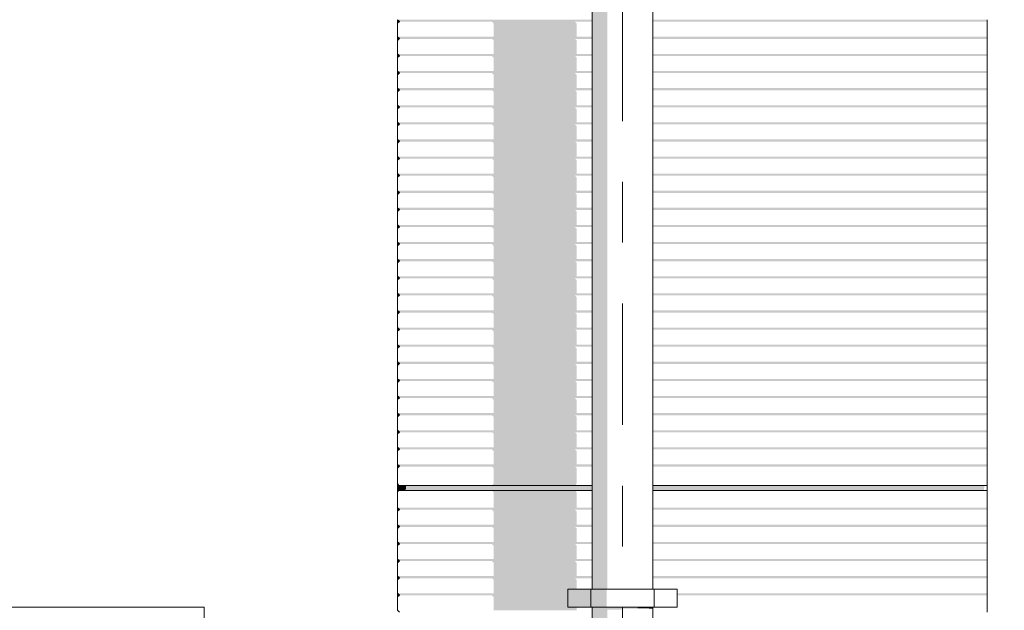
# Model space of a CAD drawing. Header units: metres. Extents: x -4 to 112, y -27 to 26.
# Tile 57 of 167: x 16.759 to 18.379, y 1.995 to 2.967. Entities that reach past the tile are written whole.
import ezdxf
from ezdxf.enums import TextEntityAlignment as Align

# ---------------------------------------------------------------- set-up
doc = ezdxf.new("R2010")
doc.units = ezdxf.units.M
doc.header["$MEASUREMENT"] = 0
doc.linetypes.add('Raster', pattern=[0.4, 0.2, -0.1, 0, -0.1])
for name, color, linetype in [('10 Fassade', 7, 'Continuous'), ('20 Decke', 7, 'Continuous'), ('30 Dachentwässerung', 7, 'Continuous'), ('90 Achsraster', 7, 'Continuous'), ('94 Genehmigungsplanung Bemaßung', 7, 'Continuous')]:
    doc.layers.add(name, color=color, linetype=linetype)
doc.styles.add('ERSTELLTER_STIL_1', font='arial.ttf')
doc.styles.add('ERSTELLTER_STIL_2', font='arial.ttf')
doc.dimstyles.new('ERSTELLTER_STIL__1', dxfattribs={"dimtxt": 0.25, "dimasz": 0.19, "dimexe": 0.18, "dimexo": 0.1, "dimgap": 0, "dimtad": 1, "dimtih": 1, "dimtoh": 1, "dimzin": 0, "dimdsep": 46, "dimtxsty": 'ERSTELLTER_STIL_2', "dimblk": 'ARROWHEAD_6', "dimblk1": 'ARROWHEAD_6', "dimblk2": 'ARROWHEAD_6', "dimcen": 0.09, "dimclrd": 7, "dimclre": 7, "dimclrt": 7, "dimazin": 0, "dimtfac": 1, "dimtdec": 4, "dimtmove": 0, "dimatfit": 3, "dimfxl": 1, "dimtolj": 1, "dimtzin": 0, "dimarcsym": 0})

# ---------------------------------------------------------------- blocks, each defined once
blk = doc.blocks.new('Standard-Rastermarker[3]_1', base_point=(17.7511, 10))
at = {"layer": '90 Achsraster', "color": 14, "linetype": 'Raster', "lineweight": 18, "true_color": 0xa80000}
blk.add_line((17.7511, 9), (17.7511, -1), dxfattribs=at)
at = {"layer": '90 Achsraster', "color": 14, "lineweight": 18, "true_color": 0xa80000, "style": 'ERSTELLTER_STIL_1'}
for tag, p in [('AC_MarkerText_1_0', (17.7511, 10.5)), ('AC_MarkerText_1_1', (17.7511, -2.2))]:
    blk.add_attdef(tag, text='', height=0.3, rotation=360, dxfattribs=at).set_placement(p, align=Align.TOP_CENTER)
blk = doc.blocks.new('*D23', base_point=(27236.1321, 0))
at = {"layer": '94 Genehmigungsplanung Bemaßung', "color": 7, "linetype": 'Continuous', "lineweight": 13}
for p, q in [((2.3419, 8.7509), (2.3419, 9.1259)), ((17.3411, 8.7509), (17.3411, 9.1259)), ((2.4419, 9.0384), (2.2419, 8.8384)), ((17.2411, 8.8384), (17.4411, 9.0384)), ((2.1919, 8.9384), (2.3419, 8.9384)), ((2.3419, 8.9384), (17.3411, 8.9384)), ((17.3411, 8.9384), (17.4911, 8.9384))]:
    blk.add_line(p, q, dxfattribs=at)
at = {"layer": '94 Genehmigungsplanung Bemaßung', "color": 7, "lineweight": 13, "insert": (9.4125, 8.9884), "char_height": 0.25, "attachment_point": 7, "style": 'ERSTELLTER_STIL_2'}
blk.add_mtext('\\A1;{\\pql;\\fArial|b0|i0|c0|p0;\\W1.000000;15,00}', dxfattribs=at)
blk = doc.blocks.new('ARROWHEAD_6')
at = {"color": 0, "linetype": 'Continuous', "lineweight": 0}
for p, q in [((-0.5, -0.5), (0.5, 0.5)), ((0, 0), (-1, 0))]:
    blk.add_line(p, q, dxfattribs=at)
blk = doc.blocks.new('*D25', base_point=(27236.1321, 0))
at = {"layer": '94 Genehmigungsplanung Bemaßung', "color": 7, "linetype": 'Continuous', "lineweight": 13}
for p, q in [((17.3411, 8.7509), (17.3411, 9.1259)), ((17.7511, 8.7509), (17.7511, 9.1259)), ((17.4411, 9.0384), (17.2411, 8.8384)), ((17.8511, 9.0384), (17.6511, 8.8384)), ((17.1911, 8.9384), (17.3411, 8.9384)), ((17.3411, 8.9384), (17.7511, 8.9384))]:
    blk.add_line(p, q, dxfattribs=at)
at = {"layer": '94 Genehmigungsplanung Bemaßung', "color": 7, "lineweight": 13, "insert": (16.8597, 8.9884), "char_height": 0.25, "attachment_point": 7, "style": 'ERSTELLTER_STIL_2'}
blk.add_mtext('\\A1;{\\pql;\\fArial|b0|i0|c0|p0;\\W1.000000;41}', dxfattribs=at)
blk = doc.blocks.new('*D38', base_point=(27236.1321, 0))
at = {"layer": '94 Genehmigungsplanung Bemaßung', "color": 7, "linetype": 'Continuous', "lineweight": 13}
for p, q in [((17.3411, 9.2531), (17.3411, 9.6281)), ((58.1625, 9.2531), (58.1625, 9.6281)), ((17.4411, 9.5406), (17.2411, 9.3406)), ((58.0625, 9.3406), (58.2625, 9.5406)), ((17.1911, 9.4406), (17.3411, 9.4406)), ((17.3411, 9.4406), (58.1625, 9.4406)), ((58.1625, 9.4406), (58.3125, 9.4406))]:
    blk.add_line(p, q, dxfattribs=at)
at = {"layer": '94 Genehmigungsplanung Bemaßung', "color": 7, "lineweight": 13, "insert": (37.3228, 9.4906), "char_height": 0.25, "attachment_point": 7, "style": 'ERSTELLTER_STIL_2'}
blk.add_mtext('\\A1;{\\pql;\\fArial|b0|i0|c0|p0;\\W1.000000;40,82}', dxfattribs=at)

msp = doc.modelspace()

# ---------------------------------------------------------------- hatches: boundary and pattern name
at = {"layer": '10 Fassade', "linetype": 'Continuous', "lineweight": 0, "true_color": 0x000000}
for points in [[(17.7011, 2.9669), (17.3811, 2.9669), (17.3841, 2.9639), (17.7011, 2.9639)], [(17.3811, 2.9609), (17.3841, 2.9639), (17.3811, 2.9669)], [(17.8011, 2.9669), (17.8011, 2.9639), (18.3511, 2.9639), (18.3511, 2.9669)], [(17.3841, 2.9639), (17.3836, 2.9634), (17.5363, 2.9634), (17.5388, 2.9609), (17.6754, 2.9609), (17.6729, 2.9634), (17.7011, 2.9634), (17.7011, 2.9639)], [(17.5388, 2.9387), (17.6754, 2.9387), (17.6754, 2.9609), (17.5388, 2.9609)], [(17.8011, 2.9634), (18.3486, 2.9634), (18.3511, 2.9639), (17.8011, 2.9639)], [(17.3811, 2.9387), (17.3841, 2.9357), (17.7011, 2.9357), (17.7011, 2.9387)], [(17.3811, 2.9387), (17.3811, 2.9327), (17.3841, 2.9357)], [(17.3841, 2.9357), (17.3836, 2.9352), (17.5363, 2.9352), (17.5388, 2.9327), (17.6754, 2.9327), (17.6729, 2.9352), (17.7011, 2.9352), (17.7011, 2.9357)], [(17.5388, 2.9106), (17.6754, 2.9106), (17.6754, 2.9327), (17.5388, 2.9327)], [(17.8011, 2.9387), (17.8011, 2.9357), (18.3511, 2.9357), (18.3511, 2.9387)], [(17.8011, 2.9352), (18.3486, 2.9352), (18.3511, 2.9357), (17.8011, 2.9357)], [(17.7011, 2.9106), (17.3811, 2.9106), (17.3841, 2.9076), (17.7011, 2.9076)], [(17.3811, 2.9046), (17.3841, 2.9076), (17.3811, 2.9106)], [(17.3841, 2.9076), (17.3836, 2.9071), (17.5363, 2.9071), (17.5388, 2.9046), (17.6754, 2.9046), (17.6729, 2.9071), (17.7011, 2.9071), (17.7011, 2.9076)], [(17.5388, 2.8824), (17.6754, 2.8824), (17.6754, 2.9046), (17.5388, 2.9046)], [(17.8011, 2.9106), (17.8011, 2.9076), (18.3511, 2.9076), (18.3511, 2.9106)], [(17.8011, 2.9076), (17.8011, 2.9071), (18.3486, 2.9071), (18.3511, 2.9076)], [(17.7011, 2.8824), (17.3811, 2.8824), (17.3841, 2.8794), (17.7011, 2.8794)], [(17.3811, 2.8764), (17.3841, 2.8794), (17.3811, 2.8824)], [(17.3841, 2.8794), (17.3836, 2.8789), (17.5363, 2.8789), (17.5388, 2.8764), (17.6754, 2.8764), (17.6729, 2.8789), (17.7011, 2.8789), (17.7011, 2.8794)], [(17.5388, 2.8764), (17.5388, 2.8543), (17.6754, 2.8543), (17.6754, 2.8764)], [(17.8011, 2.8824), (17.8011, 2.8794), (18.3511, 2.8794), (18.3511, 2.8824)], [(17.8011, 2.8794), (17.8011, 2.8789), (18.3486, 2.8789), (18.3511, 2.8794)], [(17.3811, 2.8543), (17.3841, 2.8513), (17.7011, 2.8513), (17.7011, 2.8543)], [(17.3811, 2.8543), (17.3811, 2.8483), (17.3841, 2.8513)], [(17.3841, 2.8513), (17.3836, 2.8508), (17.5363, 2.8508), (17.5388, 2.8483), (17.6754, 2.8483), (17.6729, 2.8508), (17.7011, 2.8508), (17.7011, 2.8513)], [(17.8011, 2.8513), (18.3511, 2.8513), (18.3511, 2.8543), (17.8011, 2.8543)], [(17.8011, 2.8508), (18.3486, 2.8508), (18.3511, 2.8513), (17.8011, 2.8513)], [(17.6754, 2.8483), (17.5388, 2.8483), (17.5388, 2.8261), (17.6754, 2.8261)], [(17.3811, 2.8261), (17.3841, 2.8231), (17.7011, 2.8231), (17.7011, 2.8261)], [(17.3811, 2.8261), (17.3811, 2.8201), (17.3841, 2.8231)], [(17.3841, 2.8231), (17.3836, 2.8226), (17.5363, 2.8226), (17.5388, 2.8201), (17.6754, 2.8201), (17.6729, 2.8226), (17.7011, 2.8226), (17.7011, 2.8231)], [(17.5388, 2.8201), (17.5388, 2.798), (17.6754, 2.798), (17.6754, 2.8201)], [(18.3511, 2.8261), (17.8011, 2.8261), (17.8011, 2.8231), (18.3511, 2.8231)], [(17.8011, 2.8231), (17.8011, 2.8226), (18.3486, 2.8226), (18.3511, 2.8231)], [(17.7011, 2.798), (17.3811, 2.798), (17.3841, 2.795), (17.7011, 2.795)], [(17.3811, 2.792), (17.3841, 2.795), (17.3811, 2.798)], [(17.3841, 2.795), (17.3836, 2.7945), (17.5363, 2.7945), (17.5388, 2.792), (17.6754, 2.792), (17.6729, 2.7945), (17.7011, 2.7945), (17.7011, 2.795)], [(17.6754, 2.792), (17.5388, 2.792), (17.5388, 2.7699), (17.6754, 2.7699)], [(17.8011, 2.798), (17.8011, 2.795), (18.3511, 2.795), (18.3511, 2.798)], [(17.8011, 2.7945), (18.3486, 2.7945), (18.3511, 2.795), (17.8011, 2.795)], [(17.7011, 2.7699), (17.3811, 2.7699), (17.3841, 2.7669), (17.7011, 2.7669)], [(17.3811, 2.7639), (17.3841, 2.7669), (17.3811, 2.7699)], [(17.3841, 2.7669), (17.3836, 2.7663), (17.5363, 2.7663), (17.5388, 2.7639), (17.6754, 2.7639), (17.6729, 2.7663), (17.7011, 2.7663), (17.7011, 2.7669)], [(17.5388, 2.7639), (17.5388, 2.7417), (17.6754, 2.7417), (17.6754, 2.7639)], [(17.8011, 2.7699), (17.8011, 2.7669), (18.3511, 2.7669), (18.3511, 2.7699)], [(17.8011, 2.7663), (18.3486, 2.7663), (18.3511, 2.7669), (17.8011, 2.7669)], [(17.7011, 2.7417), (17.3811, 2.7417), (17.3841, 2.7387), (17.7011, 2.7387)], [(17.3811, 2.7417), (17.3811, 2.7357), (17.3841, 2.7387)], [(17.3841, 2.7387), (17.3836, 2.7382), (17.5363, 2.7382), (17.5388, 2.7357), (17.6754, 2.7357), (17.6729, 2.7382), (17.7011, 2.7382), (17.7011, 2.7387)], [(17.8011, 2.7417), (17.8011, 2.7387), (18.3511, 2.7387), (18.3511, 2.7417)], [(17.8011, 2.7382), (18.3486, 2.7382), (18.3511, 2.7387), (17.8011, 2.7387)], [(17.6754, 2.7357), (17.5388, 2.7357), (17.5388, 2.7136), (17.6754, 2.7136)], [(17.7011, 2.7136), (17.3811, 2.7136), (17.3841, 2.7106), (17.7011, 2.7106)], [(17.3811, 2.7076), (17.3841, 2.7106), (17.3811, 2.7136)], [(17.3841, 2.7106), (17.3836, 2.7101), (17.5363, 2.7101), (17.5388, 2.7076), (17.6754, 2.7076), (17.6729, 2.7101), (17.7011, 2.7101), (17.7011, 2.7106)], [(17.5388, 2.6854), (17.6754, 2.6854), (17.6754, 2.7076), (17.5388, 2.7076)], [(17.8011, 2.7136), (17.8011, 2.7106), (18.3511, 2.7106), (18.3511, 2.7136)], [(17.8011, 2.7101), (18.3486, 2.7101), (18.3511, 2.7106), (17.8011, 2.7106)], [(17.7011, 2.6854), (17.3811, 2.6854), (17.3841, 2.6824), (17.7011, 2.6824)], [(17.3811, 2.6794), (17.3841, 2.6824), (17.3811, 2.6854)], [(17.3841, 2.6824), (17.3836, 2.6819), (17.5363, 2.6819), (17.5388, 2.6794), (17.6754, 2.6794), (17.6729, 2.6819), (17.7011, 2.6819), (17.7011, 2.6824)], [(17.5388, 2.6794), (17.5388, 2.6573), (17.6754, 2.6573), (17.6754, 2.6794)], [(17.8011, 2.6854), (17.8011, 2.6824), (18.3511, 2.6824), (18.3511, 2.6854)], [(17.8011, 2.6819), (18.3486, 2.6819), (18.3511, 2.6824), (17.8011, 2.6824)], [(17.7011, 2.6573), (17.3811, 2.6573), (17.3841, 2.6543), (17.7011, 2.6543)], [(17.3811, 2.6513), (17.3841, 2.6543), (17.3811, 2.6573)], [(18.3511, 2.6573), (17.8011, 2.6573), (17.8011, 2.6543), (18.3511, 2.6543)], [(17.3841, 2.6543), (17.3836, 2.6538), (17.5363, 2.6538), (17.5388, 2.6513), (17.6754, 2.6513), (17.6729, 2.6538), (17.7011, 2.6538), (17.7011, 2.6543)], [(17.6754, 2.6513), (17.5388, 2.6513), (17.5388, 2.6291), (17.6754, 2.6291)], [(17.8011, 2.6538), (18.3486, 2.6538), (18.3511, 2.6543), (17.8011, 2.6543)], [(17.7011, 2.6291), (17.3811, 2.6291), (17.3841, 2.6261), (17.7011, 2.6261)], [(17.3811, 2.6231), (17.3841, 2.6261), (17.3811, 2.6291)], [(17.3841, 2.6261), (17.3836, 2.6256), (17.5363, 2.6256), (17.5388, 2.6231), (17.6754, 2.6231), (17.6729, 2.6256), (17.7011, 2.6256), (17.7011, 2.6261)], [(17.8011, 2.6291), (17.8011, 2.6261), (18.3511, 2.6261), (18.3511, 2.6291)], [(17.8011, 2.6256), (18.3486, 2.6256), (18.3511, 2.6261), (17.8011, 2.6261)], [(17.5388, 2.601), (17.6754, 2.601), (17.6754, 2.6231), (17.5388, 2.6231)], [(17.7011, 2.601), (17.3811, 2.601), (17.3841, 2.598), (17.7011, 2.598)], [(17.3841, 2.598), (17.3811, 2.601), (17.3811, 2.595)], [(17.3841, 2.598), (17.3836, 2.5975), (17.5363, 2.5975), (17.5388, 2.595), (17.6754, 2.595), (17.6729, 2.5975), (17.7011, 2.5975), (17.7011, 2.598)], [(17.6754, 2.595), (17.5388, 2.595), (17.5388, 2.5729), (17.6754, 2.5729)], [(17.8011, 2.601), (17.8011, 2.598), (18.3511, 2.598), (18.3511, 2.601)], [(17.8011, 2.598), (17.8011, 2.5975), (18.3486, 2.5975), (18.3511, 2.598)], [(17.7011, 2.5729), (17.3811, 2.5729), (17.3841, 2.5699), (17.7011, 2.5699)], [(17.3811, 2.5669), (17.3841, 2.5699), (17.3811, 2.5729)], [(17.3841, 2.5699), (17.3836, 2.5693), (17.5363, 2.5693), (17.5388, 2.5669), (17.6754, 2.5669), (17.6729, 2.5693), (17.7011, 2.5693), (17.7011, 2.5699)], [(17.5388, 2.5669), (17.5388, 2.5447), (17.6754, 2.5447), (17.6754, 2.5669)], [(18.3511, 2.5729), (17.8011, 2.5729), (17.8011, 2.5699), (18.3511, 2.5699)], [(17.8011, 2.5693), (18.3486, 2.5693), (18.3511, 2.5699), (17.8011, 2.5699)], [(17.3811, 2.5447), (17.3841, 2.5417), (17.7011, 2.5417), (17.7011, 2.5447)], [(17.3811, 2.5387), (17.3841, 2.5417), (17.3811, 2.5447)], [(17.8011, 2.5447), (17.8011, 2.5417), (18.3511, 2.5417), (18.3511, 2.5447)], [(17.3841, 2.5417), (17.3836, 2.5412), (17.5363, 2.5412), (17.5388, 2.5387), (17.6754, 2.5387), (17.6729, 2.5412), (17.7011, 2.5412), (17.7011, 2.5417)], [(17.5388, 2.5166), (17.6754, 2.5166), (17.6754, 2.5387), (17.5388, 2.5387)], [(17.8011, 2.5412), (18.3486, 2.5412), (18.3511, 2.5417), (17.8011, 2.5417)], [(17.7011, 2.5166), (17.3811, 2.5166), (17.3841, 2.5136), (17.7011, 2.5136)], [(17.3841, 2.5136), (17.3811, 2.5166), (17.3811, 2.5106)], [(17.3841, 2.5136), (17.3836, 2.5131), (17.5363, 2.5131), (17.5388, 2.5106), (17.6754, 2.5106), (17.6729, 2.5131), (17.7011, 2.5131), (17.7011, 2.5136)], [(18.3511, 2.5166), (17.8011, 2.5166), (17.8011, 2.5136), (18.3511, 2.5136)], [(17.8011, 2.5136), (17.8011, 2.5131), (18.3486, 2.5131), (18.3511, 2.5136)], [(17.5388, 2.4884), (17.6754, 2.4884), (17.6754, 2.5106), (17.5388, 2.5106)], [(17.7011, 2.4884), (17.3811, 2.4884), (17.3841, 2.4854), (17.7011, 2.4854)], [(17.3811, 2.4884), (17.3811, 2.4824), (17.3841, 2.4854)], [(17.3841, 2.4854), (17.3836, 2.4849), (17.5363, 2.4849), (17.5388, 2.4824), (17.6754, 2.4824), (17.6729, 2.4849), (17.7011, 2.4849), (17.7011, 2.4854)], [(17.6754, 2.4824), (17.5388, 2.4824), (17.5388, 2.4603), (17.6754, 2.4603)], [(17.8011, 2.4884), (17.8011, 2.4854), (18.3511, 2.4854), (18.3511, 2.4884)], [(17.8011, 2.4854), (17.8011, 2.4849), (18.3486, 2.4849), (18.3511, 2.4854)], [(17.7011, 2.4603), (17.3811, 2.4603), (17.3841, 2.4573), (17.7011, 2.4573)], [(17.3811, 2.4543), (17.3841, 2.4573), (17.3811, 2.4603)], [(17.3841, 2.4573), (17.3836, 2.4568), (17.5363, 2.4568), (17.5388, 2.4543), (17.6754, 2.4543), (17.6729, 2.4568), (17.7011, 2.4568), (17.7011, 2.4573)], [(17.6754, 2.4543), (17.5388, 2.4543), (17.5388, 2.4321), (17.6754, 2.4321)], [(17.8011, 2.4603), (17.8011, 2.4573), (18.3511, 2.4573), (18.3511, 2.4603)], [(17.8011, 2.4568), (18.3486, 2.4568), (18.3511, 2.4573), (17.8011, 2.4573)], [(17.7011, 2.4321), (17.3811, 2.4321), (17.3841, 2.4291), (17.7011, 2.4291)], [(17.3841, 2.4291), (17.3811, 2.4321), (17.3811, 2.4261)], [(18.3511, 2.4321), (17.8011, 2.4321), (17.8011, 2.4291), (18.3511, 2.4291)], [(17.3841, 2.4291), (17.3836, 2.4286), (17.5363, 2.4286), (17.5388, 2.4261), (17.6754, 2.4261), (17.6729, 2.4286), (17.7011, 2.4286), (17.7011, 2.4291)], [(17.6754, 2.4261), (17.5388, 2.4261), (17.5388, 2.404), (17.6754, 2.404)], [(17.8011, 2.4286), (18.3486, 2.4286), (18.3511, 2.4291), (17.8011, 2.4291)], [(17.7011, 2.404), (17.3811, 2.404), (17.3841, 2.401), (17.7011, 2.401)], [(17.3841, 2.401), (17.3811, 2.404), (17.3811, 2.398)], [(17.3841, 2.401), (17.3836, 2.4005), (17.5363, 2.4005), (17.5388, 2.398), (17.6754, 2.398), (17.6729, 2.4005), (17.7011, 2.4005), (17.7011, 2.401)], [(17.5388, 2.3759), (17.6754, 2.3759), (17.6754, 2.398), (17.5388, 2.398)], [(18.3511, 2.404), (17.8011, 2.404), (17.8011, 2.401), (18.3511, 2.401)], [(17.8011, 2.4005), (18.3486, 2.4005), (18.3511, 2.401), (17.8011, 2.401)], [(17.7011, 2.3759), (17.3811, 2.3759), (17.3841, 2.3729), (17.7011, 2.3729)], [(17.3811, 2.3699), (17.3841, 2.3729), (17.3811, 2.3759)], [(17.3841, 2.3729), (17.3836, 2.3723), (17.5363, 2.3723), (17.5388, 2.3699), (17.6754, 2.3699), (17.6729, 2.3723), (17.7011, 2.3723), (17.7011, 2.3729)], [(17.5388, 2.3477), (17.6754, 2.3477), (17.6754, 2.3699), (17.5388, 2.3699)], [(17.8011, 2.3759), (17.8011, 2.3729), (18.3511, 2.3729), (18.3511, 2.3759)], [(17.8011, 2.3729), (17.8011, 2.3723), (18.3486, 2.3723), (18.3511, 2.3729)], [(17.7011, 2.3477), (17.3811, 2.3477), (17.3841, 2.3447), (17.7011, 2.3447)], [(17.3841, 2.3447), (17.3811, 2.3477), (17.3811, 2.3417)], [(17.3841, 2.3447), (17.3836, 2.3442), (17.5363, 2.3442), (17.5388, 2.3417), (17.6754, 2.3417), (17.6729, 2.3442), (17.7011, 2.3442), (17.7011, 2.3447)], [(17.5388, 2.3196), (17.6754, 2.3196), (17.6754, 2.3417), (17.5388, 2.3417)], [(18.3511, 2.3477), (17.8011, 2.3477), (17.8011, 2.3447), (18.3511, 2.3447)], [(17.8011, 2.3447), (17.8011, 2.3442), (18.3486, 2.3442), (18.3511, 2.3447)], [(17.7011, 2.3196), (17.3811, 2.3196), (17.3841, 2.3166), (17.7011, 2.3166)], [(17.3841, 2.3166), (17.3811, 2.3196), (17.3811, 2.3136)], [(17.3841, 2.3166), (17.3836, 2.3161), (17.5363, 2.3161), (17.5388, 2.3136), (17.6754, 2.3136), (17.6729, 2.3161), (17.7011, 2.3161), (17.7011, 2.3166)], [(17.8011, 2.3196), (17.8011, 2.3166), (18.3511, 2.3166), (18.3511, 2.3196)], [(17.8011, 2.3166), (17.8011, 2.3161), (18.3486, 2.3161), (18.3511, 2.3166)], [(17.5388, 2.3136), (17.5388, 2.2914), (17.6754, 2.2914), (17.6754, 2.3136)], [(17.7011, 2.2914), (17.3811, 2.2914), (17.3841, 2.2884), (17.7011, 2.2884)], [(17.3811, 2.2854), (17.3841, 2.2884), (17.3811, 2.2914)], [(17.3841, 2.2884), (17.3836, 2.2879), (17.5363, 2.2879), (17.5388, 2.2854), (17.6754, 2.2854), (17.6729, 2.2879), (17.7011, 2.2879), (17.7011, 2.2884)], [(17.5388, 2.2854), (17.5388, 2.2633), (17.6754, 2.2633), (17.6754, 2.2854)], [(17.8011, 2.2884), (18.3511, 2.2884), (18.3511, 2.2914), (17.8011, 2.2914)], [(17.8011, 2.2884), (17.8011, 2.2879), (18.3486, 2.2879), (18.3511, 2.2884)], [(17.7011, 2.2633), (17.3811, 2.2633), (17.3841, 2.2603), (17.7011, 2.2603)], [(17.3811, 2.2633), (17.3811, 2.2573), (17.3841, 2.2603)], [(17.3841, 2.2603), (17.3836, 2.2598), (17.5363, 2.2598), (17.5388, 2.2573), (17.6754, 2.2573), (17.6729, 2.2598), (17.7011, 2.2598), (17.7011, 2.2603)], [(17.6754, 2.2573), (17.5388, 2.2573), (17.5388, 2.2351), (17.6754, 2.2351)], [(17.8011, 2.2633), (17.8011, 2.2603), (18.3511, 2.2603), (18.3511, 2.2633)], [(17.8011, 2.2598), (18.3486, 2.2598), (18.3511, 2.2603), (17.8011, 2.2603)], [(17.3811, 2.2351), (17.3841, 2.2321), (17.7011, 2.2321), (17.7011, 2.2351)], [(17.3811, 2.2291), (17.3841, 2.2321), (17.3811, 2.2351)], [(17.3841, 2.2321), (17.3836, 2.2316), (17.5363, 2.2316), (17.5388, 2.2291), (17.6754, 2.2291), (17.6729, 2.2316), (17.7011, 2.2316), (17.7011, 2.2321)], [(17.5388, 2.204), (17.6754, 2.204), (17.6754, 2.2291), (17.5388, 2.2291)], [(17.8011, 2.2321), (18.3511, 2.2321), (18.3511, 2.2351), (17.8011, 2.2351)], [(17.8011, 2.2321), (17.8011, 2.2316), (18.3486, 2.2316), (18.3511, 2.2321)], [(17.3811, 2.204), (17.3811, 2.189), (17.382, 2.1911), (17.3841, 2.192), (17.3909, 2.192), (17.391, 2.1921), (17.3928, 2.2005), (17.3831, 2.2005)], [(17.5388, 2.204), (17.5368, 2.2005), (17.6734, 2.2005), (17.6754, 2.204)], [(17.393, 2.1929), (17.3909, 2.192), (17.7011, 2.192), (17.7011, 2.1929)], [(17.3928, 2.2005), (17.391, 2.1921), (17.393, 2.1929), (17.3939, 2.195), (17.3939, 2.2005)], [(17.3939, 2.195), (17.393, 2.1929), (17.7011, 2.1929), (17.7011, 2.195)], [(17.3939, 2.195), (17.7011, 2.195), (17.7011, 2.2005), (17.3939, 2.2005)], [(17.6724, 2.192), (17.5358, 2.192), (17.5379, 2.1911), (17.6745, 2.1911)], [(17.6745, 2.1911), (17.5379, 2.1911), (17.5388, 2.189), (17.6754, 2.189)], [(17.5388, 2.189), (17.5388, 2.1639), (17.6754, 2.1639), (17.6754, 2.189)], [(17.8011, 2.2005), (17.8011, 2.195), (18.3456, 2.195), (18.3463, 2.1973), (18.3463, 2.2005)], [(17.8011, 2.195), (17.8011, 2.1929), (18.3454, 2.1929), (18.3456, 2.195)], [(17.8011, 2.1929), (17.8011, 2.192), (18.3451, 2.192), (18.3456, 2.1927), (18.3454, 2.1929)], [(17.3811, 2.1639), (17.3841, 2.1609), (17.7011, 2.1609), (17.7011, 2.1639)], [(17.3841, 2.1609), (17.3811, 2.1639), (17.3811, 2.1579)], [(17.3841, 2.1609), (17.3836, 2.1604), (17.5363, 2.1604), (17.5388, 2.1579), (17.6754, 2.1579), (17.6729, 2.1604), (17.7011, 2.1604), (17.7011, 2.1609)], [(17.5388, 2.1357), (17.6754, 2.1357), (17.6754, 2.1579), (17.5388, 2.1579)], [(18.3511, 2.1639), (17.8011, 2.1639), (17.8011, 2.1609), (18.3511, 2.1609)], [(17.8011, 2.1604), (18.3486, 2.1604), (18.3511, 2.1609), (17.8011, 2.1609)], [(17.7011, 2.1357), (17.3811, 2.1357), (17.3841, 2.1327), (17.7011, 2.1327)], [(17.3841, 2.1327), (17.3811, 2.1357), (17.3811, 2.1297)], [(17.3841, 2.1327), (17.3836, 2.1322), (17.5363, 2.1322), (17.5388, 2.1297), (17.6754, 2.1297), (17.6729, 2.1322), (17.7011, 2.1322), (17.7011, 2.1327)], [(17.5388, 2.1076), (17.6754, 2.1076), (17.6754, 2.1297), (17.5388, 2.1297)], [(17.8011, 2.1357), (17.8011, 2.1327), (18.3511, 2.1327), (18.3511, 2.1357)], [(17.8011, 2.1327), (17.8011, 2.1322), (18.3486, 2.1322), (18.3511, 2.1327)], [(17.3811, 2.1076), (17.3841, 2.1046), (17.7011, 2.1046), (17.7011, 2.1076)], [(17.3841, 2.1046), (17.3811, 2.1076), (17.3811, 2.1016)], [(17.8011, 2.1076), (17.8011, 2.1046), (18.3511, 2.1046), (18.3511, 2.1076)], [(17.3841, 2.1046), (17.3836, 2.1041), (17.5363, 2.1041), (17.5388, 2.1016), (17.6754, 2.1016), (17.6729, 2.1041), (17.7011, 2.1041), (17.7011, 2.1046)], [(17.5388, 2.0794), (17.6754, 2.0794), (17.6754, 2.1016), (17.5388, 2.1016)], [(17.8011, 2.1046), (17.8011, 2.1041), (18.3486, 2.1041), (18.3511, 2.1046)], [(17.3811, 2.0794), (17.3841, 2.0764), (17.7011, 2.0764), (17.7011, 2.0794)], [(17.3811, 2.0794), (17.3811, 2.0734), (17.3841, 2.0764)], [(17.3841, 2.0764), (17.3836, 2.0759), (17.5363, 2.0759), (17.5388, 2.0734), (17.6754, 2.0734), (17.6729, 2.0759), (17.7011, 2.0759), (17.7011, 2.0764)], [(17.5388, 2.0734), (17.5388, 2.0513), (17.6754, 2.0513), (17.6754, 2.0734)], [(18.3511, 2.0794), (17.8011, 2.0794), (17.8011, 2.0764), (18.3511, 2.0764)], [(17.8011, 2.0764), (17.8011, 2.0759), (18.3486, 2.0759), (18.3511, 2.0764)], [(17.7011, 2.0513), (17.3811, 2.0513), (17.3841, 2.0483), (17.7011, 2.0483)], [(17.3841, 2.0483), (17.3811, 2.0513), (17.3811, 2.0453)], [(17.3841, 2.0483), (17.3836, 2.0478), (17.5363, 2.0478), (17.5388, 2.0453), (17.6754, 2.0453), (17.6729, 2.0478), (17.7011, 2.0478), (17.7011, 2.0483)], [(17.6754, 2.0453), (17.5388, 2.0453), (17.5388, 2.0231), (17.6611, 2.0231), (17.6611, 2.03), (17.6754, 2.03)], [(18.3511, 2.0513), (17.8011, 2.0513), (17.8011, 2.0483), (18.3511, 2.0483)], [(17.8011, 2.0478), (18.3486, 2.0478), (18.3511, 2.0483), (17.8011, 2.0483)], [(17.6611, 2.0231), (17.3811, 2.0231), (17.3841, 2.0201), (17.6611, 2.0201)], [(17.3811, 2.0231), (17.3811, 2.0171), (17.3841, 2.0201)], [(17.3836, 2.0196), (17.5363, 2.0196), (17.5388, 2.0171), (17.6611, 2.0171), (17.6611, 2.0201), (17.3841, 2.0201)], [(17.5388, 1.995), (17.6754, 1.995), (17.6754, 2), (17.6611, 2), (17.6611, 2.0171), (17.5388, 2.0171)], [(17.8411, 2.0231), (17.8411, 2.0201), (18.3511, 2.0201), (18.3511, 2.0231)], [(17.8411, 2.0196), (18.3486, 2.0196), (18.3511, 2.0201), (17.8411, 2.0201)]]:
    msp.add_hatch(color=18, dxfattribs=at).paths.add_polyline_path(points)
at = {"layer": '30 Dachentwässerung', "linetype": 'Continuous', "lineweight": 0, "true_color": 0x000000}
for points in [[(17.7078, 3.7), (17.7011, 3.7), (17.7011, 2.03), (17.7078, 2.03)], [(17.7078, 2.03), (17.7261, 2.03), (17.7261, 3.7), (17.7078, 3.7)], [(17.6991, 2), (17.6991, 2.03), (17.6611, 2.03), (17.6611, 2)], [(17.7061, 2), (17.7061, 2.03), (17.6991, 2.03), (17.6991, 2)], [(17.7061, 2.03), (17.7061, 2), (17.7251, 2), (17.7251, 2.03)], [(17.7011, 0.33), (17.7078, 0.33), (17.7078, 2), (17.7011, 2)], [(17.7078, 2), (17.7078, 0.33), (17.7261, 0.33), (17.7261, 2)], [(17.7261, 2), (17.7261, 1.9959), (17.7482, 1.9959), (17.7511, 1.9977), (17.7511, 2)], [(17.7761, 2), (17.7511, 2), (17.7511, 1.9977), (17.7754, 1.9977), (17.7761, 1.998)], [(17.7761, 1.998), (17.7944, 1.998), (17.7944, 2), (17.7761, 2)], [(17.7944, 2), (17.7944, 1.998), (17.7945, 1.9977), (17.8011, 1.9977), (17.8011, 2)]]:
    msp.add_hatch(color=18, dxfattribs=at).paths.add_polyline_path(points)

# ---------------------------------------------------------------- linework, layer by layer
at = {"layer": '10 Fassade', "color": 7, "linetype": 'Continuous', "lineweight": 13}
for p, q in [((17.3841, 2.9639), (17.3811, 2.9669)), ((17.3811, 2.9669), (17.3811, 2.9609)), ((18.3511, 2.9669), (18.3511, 2.9639)), ((17.3811, 2.9609), (17.3841, 2.9639)), ((17.3811, 2.9609), (17.3811, 2.9387)), ((18.3511, 2.9609), (18.3511, 2.9639)), ((18.3511, 2.9609), (18.3511, 2.9387)), ((17.3841, 2.9357), (17.3811, 2.9387)), ((17.3811, 2.9387), (17.3811, 2.9327)), ((17.3811, 2.9327), (17.3841, 2.9357)), ((17.3811, 2.9327), (17.3811, 2.9106)), ((18.3511, 2.9387), (18.3511, 2.9357)), ((18.3511, 2.9327), (18.3511, 2.9357)), ((18.3511, 2.9327), (18.3511, 2.9106)), ((17.3841, 2.9076), (17.3811, 2.9106)), ((17.3811, 2.9106), (17.3811, 2.9046)), ((17.3811, 2.9046), (17.3841, 2.9076)), ((17.3811, 2.9046), (17.3811, 2.8824)), ((18.3511, 2.9106), (18.3511, 2.9076)), ((18.3511, 2.9046), (18.3511, 2.9076)), ((18.3511, 2.9046), (18.3511, 2.8824)), ((17.3841, 2.8794), (17.3811, 2.8824)), ((17.3811, 2.8824), (17.3811, 2.8764)), ((17.3811, 2.8764), (17.3841, 2.8794)), ((17.3811, 2.8764), (17.3811, 2.8543)), ((18.3511, 2.8824), (18.3511, 2.8794)), ((18.3511, 2.8764), (18.3511, 2.8794)), ((18.3511, 2.8764), (18.3511, 2.8543)), ((17.3841, 2.8513), (17.3811, 2.8543)), ((17.3811, 2.8543), (17.3811, 2.8483)), ((17.3811, 2.8483), (17.3841, 2.8513)), ((18.3511, 2.8543), (18.3511, 2.8513)), ((18.3511, 2.8483), (18.3511, 2.8513)), ((17.3811, 2.8483), (17.3811, 2.8261)), ((18.3511, 2.8483), (18.3511, 2.8261)), ((17.3841, 2.8231), (17.3811, 2.8261)), ((17.3811, 2.8261), (17.3811, 2.8201)), ((17.3811, 2.8201), (17.3841, 2.8231)), ((17.3811, 2.8201), (17.3811, 2.798)), ((18.3511, 2.8261), (18.3511, 2.8231)), ((18.3511, 2.8201), (18.3511, 2.8231)), ((18.3511, 2.8201), (18.3511, 2.798)), ((17.3841, 2.795), (17.3811, 2.798)), ((17.3811, 2.798), (17.3811, 2.792)), ((17.3811, 2.792), (17.3841, 2.795)), ((17.3811, 2.792), (17.3811, 2.7699)), ((18.3511, 2.798), (18.3511, 2.795)), ((18.3511, 2.792), (18.3511, 2.795)), ((18.3511, 2.792), (18.3511, 2.7699)), ((17.3841, 2.7669), (17.3811, 2.7699)), ((17.3811, 2.7699), (17.3811, 2.7639)), ((17.3811, 2.7639), (17.3841, 2.7669)), ((17.3811, 2.7639), (17.3811, 2.7417)), ((18.3511, 2.7699), (18.3511, 2.7669)), ((18.3511, 2.7639), (18.3511, 2.7669)), ((18.3511, 2.7639), (18.3511, 2.7417)), ((17.3841, 2.7387), (17.3811, 2.7417)), ((17.3811, 2.7417), (17.3811, 2.7357)), ((17.3811, 2.7357), (17.3841, 2.7387)), ((18.3511, 2.7417), (18.3511, 2.7387)), ((18.3511, 2.7357), (18.3511, 2.7387)), ((17.3811, 2.7357), (17.3811, 2.7136)), ((18.3511, 2.7357), (18.3511, 2.7136)), ((17.3841, 2.7106), (17.3811, 2.7136)), ((17.3811, 2.7136), (17.3811, 2.7076)), ((17.3811, 2.7076), (17.3841, 2.7106)), ((17.3811, 2.7076), (17.3811, 2.6854)), ((18.3511, 2.7136), (18.3511, 2.7106)), ((18.3511, 2.7076), (18.3511, 2.7106)), ((18.3511, 2.7076), (18.3511, 2.6854)), ((17.3841, 2.6824), (17.3811, 2.6854)), ((17.3811, 2.6854), (17.3811, 2.6794)), ((17.3811, 2.6794), (17.3841, 2.6824)), ((17.3811, 2.6794), (17.3811, 2.6573)), ((18.3511, 2.6854), (18.3511, 2.6824)), ((18.3511, 2.6794), (18.3511, 2.6824)), ((18.3511, 2.6794), (18.3511, 2.6573)), ((17.3841, 2.6543), (17.3811, 2.6573)), ((17.3811, 2.6573), (17.3811, 2.6513)), ((18.3511, 2.6573), (18.3511, 2.6543)), ((17.3811, 2.6513), (17.3841, 2.6543)), ((17.3811, 2.6513), (17.3811, 2.6291)), ((18.3511, 2.6513), (18.3511, 2.6543)), ((18.3511, 2.6513), (18.3511, 2.6291)), ((17.3841, 2.6261), (17.3811, 2.6291)), ((17.3811, 2.6291), (17.3811, 2.6231)), ((17.3811, 2.6231), (17.3841, 2.6261)), ((18.3511, 2.6291), (18.3511, 2.6261)), ((18.3511, 2.6231), (18.3511, 2.6261)), ((17.3811, 2.6231), (17.3811, 2.601)), ((18.3511, 2.6231), (18.3511, 2.601)), ((17.3841, 2.598), (17.3811, 2.601)), ((17.3811, 2.601), (17.3811, 2.595)), ((17.3811, 2.595), (17.3841, 2.598)), ((17.3811, 2.595), (17.3811, 2.5729)), ((18.3511, 2.601), (18.3511, 2.598)), ((18.3511, 2.595), (18.3511, 2.598)), ((18.3511, 2.595), (18.3511, 2.5729)), ((17.3841, 2.5699), (17.3811, 2.5729)), ((17.3811, 2.5729), (17.3811, 2.5669)), ((17.3811, 2.5669), (17.3841, 2.5699)), ((17.3811, 2.5669), (17.3811, 2.5447)), ((18.3511, 2.5729), (18.3511, 2.5699)), ((18.3511, 2.5669), (18.3511, 2.5699)), ((18.3511, 2.5669), (18.3511, 2.5447)), ((17.3841, 2.5417), (17.3811, 2.5447)), ((17.3811, 2.5447), (17.3811, 2.5387)), ((18.3511, 2.5447), (18.3511, 2.5417)), ((17.3811, 2.5387), (17.3841, 2.5417)), ((17.3811, 2.5387), (17.3811, 2.5166)), ((18.3511, 2.5387), (18.3511, 2.5417)), ((18.3511, 2.5387), (18.3511, 2.5166)), ((17.3841, 2.5136), (17.3811, 2.5166)), ((17.3811, 2.5166), (17.3811, 2.5106)), ((17.3811, 2.5106), (17.3841, 2.5136)), ((18.3511, 2.5166), (18.3511, 2.5136)), ((18.3511, 2.5106), (18.3511, 2.5136)), ((17.3811, 2.5106), (17.3811, 2.4884)), ((18.3511, 2.5106), (18.3511, 2.4884)), ((17.3841, 2.4854), (17.3811, 2.4884)), ((17.3811, 2.4884), (17.3811, 2.4824)), ((17.3811, 2.4824), (17.3841, 2.4854)), ((17.3811, 2.4824), (17.3811, 2.4603)), ((18.3511, 2.4884), (18.3511, 2.4854)), ((18.3511, 2.4824), (18.3511, 2.4854)), ((18.3511, 2.4824), (18.3511, 2.4603)), ((17.3841, 2.4573), (17.3811, 2.4603)), ((17.3811, 2.4603), (17.3811, 2.4543)), ((17.3811, 2.4543), (17.3841, 2.4573)), ((17.3811, 2.4543), (17.3811, 2.4321)), ((18.3511, 2.4603), (18.3511, 2.4573)), ((18.3511, 2.4543), (18.3511, 2.4573)), ((18.3511, 2.4543), (18.3511, 2.4321)), ((17.3841, 2.4291), (17.3811, 2.4321)), ((17.3811, 2.4321), (17.3811, 2.4261)), ((18.3511, 2.4321), (18.3511, 2.4291)), ((17.3811, 2.4261), (17.3841, 2.4291)), ((17.3811, 2.4261), (17.3811, 2.404)), ((18.3511, 2.4261), (18.3511, 2.4291)), ((18.3511, 2.4261), (18.3511, 2.404)), ((17.3841, 2.401), (17.3811, 2.404)), ((17.3811, 2.404), (17.3811, 2.398)), ((17.3811, 2.398), (17.3841, 2.401)), ((17.3811, 2.398), (17.3811, 2.3759)), ((18.3511, 2.404), (18.3511, 2.401)), ((18.3511, 2.398), (18.3511, 2.401)), ((18.3511, 2.398), (18.3511, 2.3759)), ((17.3841, 2.3729), (17.3811, 2.3759)), ((17.3811, 2.3759), (17.3811, 2.3699)), ((17.3811, 2.3699), (17.3841, 2.3729)), ((17.3811, 2.3699), (17.3811, 2.3477)), ((18.3511, 2.3759), (18.3511, 2.3729)), ((18.3511, 2.3699), (18.3511, 2.3729)), ((18.3511, 2.3699), (18.3511, 2.3477)), ((17.3841, 2.3447), (17.3811, 2.3477)), ((17.3811, 2.3477), (17.3811, 2.3417)), ((17.3811, 2.3417), (17.3841, 2.3447)), ((17.3811, 2.3417), (17.3811, 2.3196)), ((18.3511, 2.3477), (18.3511, 2.3447)), ((18.3511, 2.3417), (18.3511, 2.3447)), ((18.3511, 2.3417), (18.3511, 2.3196)), ((17.3841, 2.3166), (17.3811, 2.3196)), ((17.3811, 2.3196), (17.3811, 2.3136)), ((17.3811, 2.3136), (17.3841, 2.3166)), ((18.3511, 2.3196), (18.3511, 2.3166)), ((18.3511, 2.3136), (18.3511, 2.3166)), ((17.3811, 2.3136), (17.3811, 2.2914)), ((18.3511, 2.3136), (18.3511, 2.2914)), ((17.3841, 2.2884), (17.3811, 2.2914)), ((17.3811, 2.2914), (17.3811, 2.2854)), ((17.3811, 2.2854), (17.3841, 2.2884)), ((17.3811, 2.2854), (17.3811, 2.2633)), ((18.3511, 2.2914), (18.3511, 2.2884)), ((18.3511, 2.2854), (18.3511, 2.2884)), ((18.3511, 2.2854), (18.3511, 2.2633)), ((17.3841, 2.2603), (17.3811, 2.2633)), ((17.3811, 2.2633), (17.3811, 2.2573)), ((17.3811, 2.2573), (17.3841, 2.2603)), ((17.3811, 2.2573), (17.3811, 2.2351)), ((18.3511, 2.2633), (18.3511, 2.2603)), ((18.3511, 2.2573), (18.3511, 2.2603)), ((18.3511, 2.2573), (18.3511, 2.2351)), ((17.3841, 2.2321), (17.3811, 2.2351)), ((17.3811, 2.2351), (17.3811, 2.2291)), ((17.3811, 2.2291), (17.3841, 2.2321)), ((17.3811, 2.2291), (17.3811, 2.204)), ((18.3511, 2.2351), (18.3511, 2.2321)), ((18.3511, 2.2291), (18.3511, 2.2321)), ((18.3511, 2.2291), (18.3511, 2.204)), ((17.3831, 2.2005), (17.3811, 2.204)), ((17.3811, 2.204), (17.3811, 2.189)), ((18.3511, 2.204), (18.3511, 2.2005)), ((17.3811, 2.189), (17.382, 2.1911)), ((17.3811, 2.189), (17.3811, 2.1639)), ((17.382, 2.1911), (17.3841, 2.192)), ((17.3831, 2.2005), (17.7011, 2.2005)), ((17.3841, 2.192), (17.7011, 2.192)), ((17.3909, 2.192), (17.393, 2.1929)), ((17.3928, 2.2005), (17.391, 2.1921)), ((17.393, 2.1929), (17.3939, 2.195)), ((17.3939, 2.195), (17.3939, 2.2005)), ((17.8011, 2.2005), (18.3511, 2.2005)), ((17.8011, 2.192), (18.3511, 2.192)), ((18.3511, 2.2005), (18.3511, 2.195)), ((18.3511, 2.1929), (18.3511, 2.195)), ((18.3511, 2.192), (18.3511, 2.1929)), ((18.3511, 2.1911), (18.3511, 2.192)), ((18.3511, 2.189), (18.3511, 2.1911)), ((18.3511, 2.189), (18.3511, 2.1639)), ((17.3841, 2.1609), (17.3811, 2.1639)), ((17.3811, 2.1639), (17.3811, 2.1579)), ((17.3811, 2.1579), (17.3841, 2.1609)), ((17.3811, 2.1579), (17.3811, 2.1357)), ((18.3511, 2.1639), (18.3511, 2.1609)), ((18.3511, 2.1579), (18.3511, 2.1609)), ((18.3511, 2.1579), (18.3511, 2.1357)), ((17.3841, 2.1327), (17.3811, 2.1357)), ((17.3811, 2.1357), (17.3811, 2.1297)), ((17.3811, 2.1297), (17.3841, 2.1327)), ((17.3811, 2.1297), (17.3811, 2.1076)), ((18.3511, 2.1357), (18.3511, 2.1327)), ((18.3511, 2.1297), (18.3511, 2.1327)), ((18.3511, 2.1297), (18.3511, 2.1076)), ((17.3841, 2.1046), (17.3811, 2.1076)), ((17.3811, 2.1076), (17.3811, 2.1016)), ((18.3511, 2.1076), (18.3511, 2.1046)), ((17.3811, 2.1016), (17.3841, 2.1046)), ((17.3811, 2.1016), (17.3811, 2.0794)), ((18.3511, 2.1016), (18.3511, 2.1046)), ((18.3511, 2.1016), (18.3511, 2.0794)), ((17.3841, 2.0764), (17.3811, 2.0794)), ((17.3811, 2.0794), (17.3811, 2.0734)), ((17.3811, 2.0734), (17.3841, 2.0764)), ((17.3811, 2.0734), (17.3811, 2.0513)), ((18.3511, 2.0794), (18.3511, 2.0764)), ((18.3511, 2.0734), (18.3511, 2.0764)), ((18.3511, 2.0734), (18.3511, 2.0513)), ((17.3841, 2.0483), (17.3811, 2.0513)), ((17.3811, 2.0513), (17.3811, 2.0453)), ((17.3811, 2.0453), (17.3841, 2.0483)), ((17.3811, 2.0453), (17.3811, 2.0231)), ((18.3511, 2.0513), (18.3511, 2.0483)), ((18.3511, 2.0453), (18.3511, 2.0483)), ((18.3511, 2.0453), (18.3511, 2.0231)), ((17.3841, 2.0201), (17.3811, 2.0231)), ((17.3811, 2.0231), (17.3811, 2.0171)), ((17.3811, 2.0171), (17.3841, 2.0201)), ((17.3811, 2.0171), (17.3811, 1.995)), ((18.3511, 2.0231), (18.3511, 2.0201)), ((18.3511, 2.0171), (18.3511, 2.0201)), ((18.3511, 2.0171), (18.3511, 1.995)), ((17.3841, 1.992), (17.3811, 1.995)), ((18.3511, 1.995), (18.3511, 1.992))]:
    msp.add_line(p, q, dxfattribs=at)
at = {"layer": '20 Decke', "color": 7, "linetype": 'Continuous', "lineweight": 13}
for p in [(15.963, 2), (17.063, 0)]:
    msp.add_line(p, (17.063, 2), dxfattribs=at)
at = {"layer": '30 Dachentwässerung', "color": 7, "linetype": 'Continuous', "lineweight": 13}
for p, q in [((17.7011, 3.7), (17.7011, 2.03)), ((17.8011, 3.7), (17.8011, 2.03)), ((17.6991, 2.03), (17.6611, 2.03)), ((17.6611, 2), (17.6611, 2.03)), ((17.7061, 2.03), (17.6991, 2.03)), ((17.6991, 2), (17.6991, 2.03)), ((17.7251, 2.03), (17.7061, 2.03)), ((17.7511, 2.03), (17.7251, 2.03)), ((17.7771, 2.03), (17.7511, 2.03)), ((17.7961, 2.03), (17.7771, 2.03)), ((17.8031, 2.03), (17.7961, 2.03)), ((17.8411, 2.03), (17.8031, 2.03)), ((17.8031, 2), (17.8031, 2.03)), ((17.8411, 2), (17.8411, 2.03)), ((17.6991, 2), (17.6611, 2)), ((17.7061, 2), (17.6991, 2)), ((17.7011, 2), (17.7011, 0.33)), ((17.7251, 2), (17.7061, 2)), ((17.7511, 2), (17.7251, 2)), ((17.7771, 2), (17.7511, 2)), ((17.7961, 2), (17.7771, 2)), ((17.8031, 2), (17.7961, 2)), ((17.8011, 2), (17.8011, 0.33)), ((17.8411, 2), (17.8031, 2))]:
    msp.add_line(p, q, dxfattribs=at)

# ---------------------------------------------------------------- block references
at = {"layer": '90 Achsraster', "color": 7, "linetype": 'Continuous', "lineweight": 18}
msp.add_blockref('Standard-Rastermarker[3]_1', (17.7511, 10), dxfattribs=at)

# ---------------------------------------------------------------- dimensions: what is measured, and where the dimension line sits
at = {"layer": '94 Genehmigungsplanung Bemaßung', "color": 7, "linetype": 'Continuous', "lineweight": 13}
for base, p1, p2, picture, middle in [((17.3411, 8.9384), (2.3419, 18.901), (17.3411, 1.2), '*D23', (9.8313, 9.1134)), ((17.7511, 8.9384), (17.3411, 1.2), (17.7511, 10.35), '*D25', (17.05, 9.1134)), ((58.1625, 9.4406), (17.3411, 1.2), (58.1625, -0.1), '*D38', (37.7416, 9.6156))]:
    dim = msp.add_linear_dim(base=base, p1=p1, p2=p2, dimstyle='ERSTELLTER_STIL__1', dxfattribs=at)
    dim.commit()
    dim.dimension.update_dxf_attribs({"geometry": picture, "text_midpoint": middle, "dimtype": 160})

doc.saveas('drawing.dxf')
